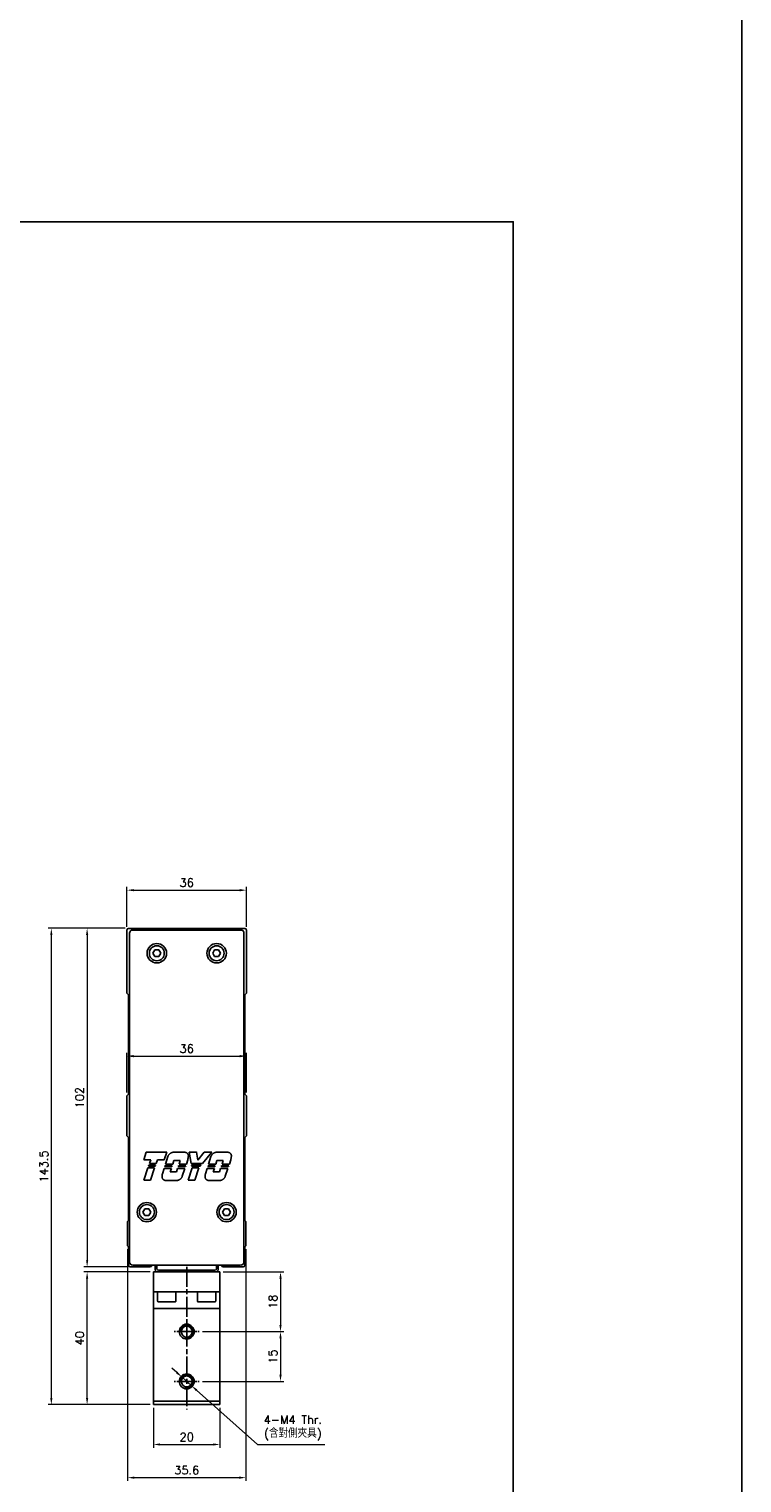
# Model space of a CAD drawing. Header units: millimetres. Extents: x 0 to 7391, y -1386 to 1500.
# Tile 37 of 127: x 4713 to 4928, y 202 to 640. Entities that reach past the tile are written whole.
import ezdxf

# ---------------------------------------------------------------- set-up
doc = ezdxf.new("R2010")
doc.units = ezdxf.units.MM
doc.header["$LTSCALE"] = 0.5
doc.linetypes.add('AM_ISO08W050', pattern=[18, 12, -1.5, 3, -1.5])
doc.linetypes.add('AM_ISO08W050x2', pattern=[9, 6, -0.75, 1.5, -0.75])
doc.layers.add('AM_5', color=3, linetype='Continuous', lineweight=25)
doc.layers.add('AM_7', color=4, linetype='AM_ISO08W050', lineweight=25)
doc.styles.add('尺寸標註', font='romans.shx', dxfattribs={"bigfont": 'CHINESET.SHX'})
doc.dimstyles.new('複本 CNS2-1$0', dxfattribs={"dimtxt": 2.5, "dimasz": 2, "dimexe": 1, "dimexo": 1, "dimgap": 1, "dimtad": 1, "dimdsep": 46, "dimtxsty": '尺寸標註', "dimcen": 0, "dimclrd": 2, "dimclre": 2, "dimclrt": 3, "dimadec": 0, "dimazin": 2, "dimtp": 0.1, "dimtm": 0.1, "dimtfac": 0.71, "dimtmove": 0, "dimatfit": 0, "dimfxl": 0, "dimlwd": 13, "dimlwe": 13, "dimarcsym": 0})
doc.dimstyles.new('複本 CNS2-1$3', dxfattribs={"dimtxt": 2.5, "dimasz": 2, "dimexe": 1, "dimexo": 1, "dimgap": 1, "dimtad": 1, "dimtoh": 1, "dimdsep": 46, "dimtxsty": '尺寸標註', "dimcen": 0, "dimclrd": 2, "dimclre": 2, "dimclrt": 3, "dimadec": 0, "dimazin": 2, "dimtp": 0.1, "dimtm": 0.1, "dimtfac": 0.71, "dimtmove": 0, "dimatfit": 0, "dimfxl": 0, "dimlwd": 13, "dimlwe": 13, "dimarcsym": 0})

# ---------------------------------------------------------------- blocks, each defined once
blk = doc.blocks.new('*D278')
at = {"layer": 'AM_5', "color": 2, "lineweight": 13}
for p, q in [((4742.39, 369.66), (4742.39, 381.66)), ((4778.39, 369.66), (4778.39, 381.66)), ((4744.39, 380.66), (4776.39, 380.66))]:
    blk.add_line(p, q, dxfattribs=at)
at = {"layer": 'AM_5', "color": 2}
for points in [[(4744.39, 380.99), (4744.39, 380.32), (4742.39, 380.66)], [(4776.39, 380.99), (4776.39, 380.32), (4778.39, 380.66)]]:
    blk.add_solid(points, dxfattribs=at)
at = {"layer": 'Defpoints', "color": 0}
for p in [(4778.39, 380.66), (4742.39, 368.66), (4778.39, 368.66)]:
    blk.add_point(p, dxfattribs=at)
at = {"layer": 'AM_5', "color": 3, "insert": (4760.39, 382.91), "char_height": 2.5, "attachment_point": 5, "style": '尺寸標註'}
blk.add_mtext('36', dxfattribs=at)
blk = doc.blocks.new('*D279')
at = {"layer": 'AM_5', "color": 2, "lineweight": 13}
for p, q in [((4742.39, 319.66), (4742.39, 331.66)), ((4744.39, 330.66), (4776.39, 330.66)), ((4778.39, 319.66), (4778.39, 331.66))]:
    blk.add_line(p, q, dxfattribs=at)
at = {"layer": 'AM_5', "color": 2}
for points in [[(4744.39, 330.99), (4744.39, 330.32), (4742.39, 330.66)], [(4776.39, 330.99), (4776.39, 330.32), (4778.39, 330.66)]]:
    blk.add_solid(points, dxfattribs=at)
at = {"layer": 'Defpoints', "color": 0}
for p in [(4778.39, 330.66), (4742.39, 318.66), (4778.39, 318.66)]:
    blk.add_point(p, dxfattribs=at)
at = {"layer": 'AM_5', "color": 3, "insert": (4760.39, 332.91), "char_height": 2.5, "attachment_point": 5, "style": '尺寸標註'}
blk.add_mtext('36', dxfattribs=at)
blk = doc.blocks.new('*D280')
at = {"layer": 'AM_5', "color": 2, "lineweight": 13}
for p, q in [((4741.89, 369.16), (4729.39, 369.16)), ((4730.39, 367.16), (4730.39, 269.16)), ((4742.39, 267.16), (4729.39, 267.16))]:
    blk.add_line(p, q, dxfattribs=at)
at = {"layer": 'AM_5', "color": 2}
for points in [[(4730.06, 367.16), (4730.72, 367.16), (4730.39, 369.16)], [(4730.06, 269.16), (4730.72, 269.16), (4730.39, 267.16)]]:
    blk.add_solid(points, dxfattribs=at)
at = {"layer": 'Defpoints', "color": 0}
for p in [(4742.89, 369.16), (4730.39, 267.16), (4743.39, 267.16)]:
    blk.add_point(p, dxfattribs=at)
at = {"layer": 'AM_5', "color": 3, "insert": (4728.14, 318.16), "char_height": 2.5, "attachment_point": 5, "rotation": 90, "style": '尺寸標註'}
blk.add_mtext('102', dxfattribs=at)
blk = doc.blocks.new('*D303')
at = {"layer": 'AM_5', "color": 2, "lineweight": 13}
for p, q in [((4750.39, 224.66), (4750.39, 212.66)), ((4770.39, 224.66), (4770.39, 212.66)), ((4752.39, 213.66), (4768.39, 213.66))]:
    blk.add_line(p, q, dxfattribs=at)
at = {"layer": 'AM_5', "color": 2}
for points in [[(4752.39, 213.99), (4752.39, 213.32), (4750.39, 213.66)], [(4768.39, 213.99), (4768.39, 213.32), (4770.39, 213.66)]]:
    blk.add_solid(points, dxfattribs=at)
at = {"layer": 'Defpoints', "color": 0}
for p in [(4750.39, 225.66), (4770.39, 225.66), (4770.39, 213.66)]:
    blk.add_point(p, dxfattribs=at)
at = {"layer": 'AM_5', "color": 3, "insert": (4760.39, 215.91), "char_height": 2.5, "attachment_point": 5, "style": '尺寸標註'}
blk.add_mtext('20', dxfattribs=at)
blk = doc.blocks.new('*D304')
at = {"layer": 'AM_5', "color": 2, "lineweight": 13}
for p, q in [((4742.59, 272.46), (4742.59, 202.66)), ((4778.19, 272.46), (4778.19, 202.66)), ((4744.59, 203.66), (4776.19, 203.66))]:
    blk.add_line(p, q, dxfattribs=at)
at = {"layer": 'AM_5', "color": 2}
for points in [[(4744.59, 203.99), (4744.59, 203.32), (4742.59, 203.66)], [(4776.19, 203.99), (4776.19, 203.32), (4778.19, 203.66)]]:
    blk.add_solid(points, dxfattribs=at)
at = {"layer": 'Defpoints', "color": 0}
for p in [(4742.59, 273.46), (4778.19, 273.46), (4778.19, 203.66)]:
    blk.add_point(p, dxfattribs=at)
at = {"layer": 'AM_5', "color": 3, "insert": (4760.39, 205.91), "char_height": 2.5, "attachment_point": 5, "style": '尺寸標註'}
blk.add_mtext('35.6', dxfattribs=at)
blk = doc.blocks.new('*D305')
at = {"layer": 'AM_5', "color": 2, "lineweight": 13}
for p, q in [((4741.89, 369.16), (4718.61, 369.16)), ((4719.61, 367.16), (4719.61, 227.66)), ((4749.39, 225.66), (4718.61, 225.66))]:
    blk.add_line(p, q, dxfattribs=at)
at = {"layer": 'AM_5', "color": 2}
for points in [[(4719.27, 367.16), (4719.94, 367.16), (4719.61, 369.16)], [(4719.27, 227.66), (4719.94, 227.66), (4719.61, 225.66)]]:
    blk.add_solid(points, dxfattribs=at)
at = {"layer": 'Defpoints', "color": 0}
for p in [(4742.89, 369.16), (4719.61, 225.66), (4750.39, 225.66)]:
    blk.add_point(p, dxfattribs=at)
at = {"layer": 'AM_5', "color": 3, "insert": (4717.36, 297.41), "char_height": 2.5, "attachment_point": 5, "rotation": 90, "style": '尺寸標註'}
blk.add_mtext('143.5', dxfattribs=at)
blk = doc.blocks.new('*D309')
at = {"layer": 'AM_5', "color": 2, "lineweight": 13}
for p, q in [((4749.39, 265.66), (4729.39, 265.66)), ((4730.39, 227.66), (4730.39, 263.66)), ((4749.39, 225.66), (4729.39, 225.66))]:
    blk.add_line(p, q, dxfattribs=at)
at = {"layer": 'AM_5', "color": 2}
for points in [[(4730.06, 263.66), (4730.72, 263.66), (4730.39, 265.66)], [(4730.06, 227.66), (4730.72, 227.66), (4730.39, 225.66)]]:
    blk.add_solid(points, dxfattribs=at)
at = {"layer": 'Defpoints', "color": 0}
for p in [(4730.39, 265.66), (4750.39, 265.66), (4750.39, 225.66)]:
    blk.add_point(p, dxfattribs=at)
at = {"layer": 'AM_5', "color": 3, "insert": (4728.14, 245.66), "char_height": 2.5, "attachment_point": 5, "rotation": 90, "style": '尺寸標註'}
blk.add_mtext('40', dxfattribs=at)
blk = doc.blocks.new('*D740')
at = {"layer": 'AM_5', "color": 2, "lineweight": 13}
for p, q in [((4771.39, 265.66), (4789.64, 265.66)), ((4788.64, 263.66), (4788.64, 249.66)), ((4765.14, 247.66), (4789.64, 247.66))]:
    blk.add_line(p, q, dxfattribs=at)
at = {"layer": 'AM_5', "color": 2}
for points in [[(4788.31, 263.66), (4788.98, 263.66), (4788.64, 265.66)], [(4788.31, 249.66), (4788.98, 249.66), (4788.64, 247.66)]]:
    blk.add_solid(points, dxfattribs=at)
at = {"layer": 'Defpoints', "color": 0}
for p in [(4770.39, 265.66), (4764.14, 247.66), (4788.64, 247.66)]:
    blk.add_point(p, dxfattribs=at)
at = {"layer": 'AM_5', "color": 3, "insert": (4786.39, 256.66), "char_height": 2.5, "attachment_point": 5, "rotation": 90, "style": '尺寸標註'}
blk.add_mtext('18', dxfattribs=at)
blk = doc.blocks.new('*D741')
at = {"layer": 'AM_5', "color": 2, "lineweight": 13}
for p, q in [((4765.14, 247.66), (4789.64, 247.66)), ((4788.64, 245.66), (4788.64, 234.66)), ((4765.14, 232.66), (4789.64, 232.66))]:
    blk.add_line(p, q, dxfattribs=at)
at = {"layer": 'AM_5', "color": 2}
for points in [[(4788.31, 245.66), (4788.98, 245.66), (4788.64, 247.66)], [(4788.31, 234.66), (4788.98, 234.66), (4788.64, 232.66)]]:
    blk.add_solid(points, dxfattribs=at)
at = {"layer": 'Defpoints', "color": 0}
for p in [(4764.14, 247.66), (4764.14, 232.66), (4788.64, 232.66)]:
    blk.add_point(p, dxfattribs=at)
at = {"layer": 'AM_5', "color": 3, "insert": (4786.39, 240.16), "char_height": 2.5, "attachment_point": 5, "rotation": 90, "style": '尺寸標註'}
blk.add_mtext('15', dxfattribs=at)
blk = doc.blocks.new('*D749')
at = {"layer": 'AM_5', "color": 2, "lineweight": 13}
for p, q in [((4757.41, 235.32), (4755.91, 236.65)), ((4758.9, 233.99), (4761.88, 231.33)), ((4763.38, 229.99), (4781.69, 213.66)), ((4781.69, 213.66), (4801.98, 213.66))]:
    blk.add_line(p, q, dxfattribs=at)
at = {"layer": 'AM_5', "color": 2}
for points in [[(4757.63, 235.57), (4757.18, 235.07), (4758.9, 233.99)], [(4763.6, 230.24), (4763.15, 229.75), (4761.88, 231.33)]]:
    blk.add_solid(points, dxfattribs=at)
at = {"layer": 'Defpoints', "color": 0}
for p in [(4758.9, 233.99), (4761.88, 231.33)]:
    blk.add_point(p, dxfattribs=at)
at = {"layer": 'AM_5', "color": 3, "insert": (4792.34, 218.64), "char_height": 2.5, "attachment_point": 5, "style": '尺寸標註'}
blk.add_mtext('4-M4 Thr.\\P(含對側夾具)', dxfattribs=at)

msp = doc.modelspace()

# ---------------------------------------------------------------- linework, layer by layer
at = {"color": 7, "linetype": 'Continuous', "lineweight": 25}
for p, q in [((4742.391, 368.656), (4742.391, 349.656)), ((4777.891, 369.156), (4742.891, 369.156)), ((4776.642, 368.656), (4744.14, 368.656)), ((4778.391, 349.656), (4778.391, 368.656)), ((4743.141, 367.658), (4743.141, 268.655)), ((4777.641, 268.655), (4777.641, 367.658)), ((4750.21, 361.656), (4750.801, 362.679)), ((4750.801, 360.634), (4750.21, 361.656)), ((4751.981, 362.679), (4750.801, 362.679)), ((4750.801, 360.634), (4751.981, 360.634)), ((4752.572, 361.656), (4751.981, 362.679)), ((4752.572, 361.656), (4751.981, 360.634)), ((4768.21, 361.656), (4768.801, 362.679)), ((4768.801, 360.634), (4768.21, 361.656)), ((4769.981, 362.679), (4768.801, 362.679)), ((4768.801, 360.634), (4769.981, 360.634)), ((4770.572, 361.656), (4769.981, 362.679)), ((4770.572, 361.656), (4769.981, 360.634)), ((4742.391, 349.656), (4742.891, 349.156)), ((4742.891, 349.156), (4742.891, 319.156)), ((4777.891, 349.156), (4778.391, 349.656)), ((4777.891, 319.156), (4777.891, 349.156)), ((4742.891, 319.156), (4742.391, 318.656)), ((4742.391, 318.656), (4742.391, 306.656)), ((4778.391, 318.656), (4777.891, 319.156)), ((4778.391, 306.656), (4778.391, 318.656)), ((4742.391, 306.656), (4742.891, 306.156)), ((4777.891, 306.156), (4778.391, 306.656)), ((4742.891, 306.156), (4742.891, 281.156)), ((4777.891, 281.156), (4777.891, 306.156)), ((4748.168, 301.689), (4747.444, 299.456)), ((4747.444, 299.456), (4749.534, 299.456)), ((4754.355, 301.689), (4748.168, 301.689)), ((4749.534, 299.456), (4749.161, 298.298)), ((4749.161, 298.298), (4751.169, 298.298)), ((4751.169, 298.298), (4751.541, 299.456)), ((4751.541, 299.456), (4753.631, 299.456)), ((4753.631, 299.456), (4754.355, 301.689)), ((4754.701, 300.368), (4753.983, 298.136)), ((4753.983, 298.136), (4756.189, 298.136)), ((4754.732, 300.453), (4754.701, 300.368)), ((4754.768, 300.536), (4754.732, 300.453)), ((4754.808, 300.619), (4754.768, 300.536)), ((4754.852, 300.701), (4754.808, 300.619)), ((4754.9, 300.781), (4754.852, 300.701)), ((4754.952, 300.858), (4754.9, 300.781)), ((4755.007, 300.934), (4754.952, 300.858)), ((4755.066, 301.006), (4755.007, 300.934)), ((4755.129, 301.076), (4755.066, 301.006)), ((4755.194, 301.143), (4755.129, 301.076)), ((4755.262, 301.206), (4755.194, 301.143)), ((4755.333, 301.266), (4755.262, 301.206)), ((4755.406, 301.322), (4755.333, 301.266)), ((4755.481, 301.374), (4755.406, 301.322)), ((4755.557, 301.422), (4755.481, 301.374)), ((4755.634, 301.466), (4755.557, 301.422)), ((4755.713, 301.506), (4755.634, 301.466)), ((4755.795, 301.544), (4755.713, 301.506)), ((4755.88, 301.577), (4755.795, 301.544)), ((4755.967, 301.608), (4755.88, 301.577)), ((4756.055, 301.634), (4755.967, 301.608)), ((4756.146, 301.657), (4756.055, 301.634)), ((4756.237, 301.675), (4756.146, 301.657)), ((4756.189, 298.136), (4756.526, 299.184)), ((4756.33, 301.689), (4756.237, 301.675)), ((4756.426, 298.546), (4756.305, 298.497)), ((4759.857, 301.689), (4756.33, 301.689)), ((4756.526, 299.184), (4758.415, 299.184)), ((4758.415, 299.184), (4758.078, 298.136)), ((4758.078, 298.136), (4760.284, 298.136)), ((4759.931, 301.683), (4759.857, 301.689)), ((4760.007, 301.671), (4759.931, 301.683)), ((4760.082, 301.654), (4760.007, 301.671)), ((4760.157, 301.632), (4760.082, 301.654)), ((4760.231, 301.604), (4760.157, 301.632)), ((4760.302, 301.57), (4760.231, 301.604)), ((4760.284, 298.136), (4760.688, 299.391)), ((4760.371, 301.532), (4760.302, 301.57)), ((4760.436, 301.489), (4760.371, 301.532)), ((4760.498, 301.442), (4760.436, 301.489)), ((4760.555, 301.391), (4760.498, 301.442)), ((4760.608, 301.337), (4760.555, 301.391)), ((4760.656, 301.28), (4760.608, 301.337)), ((4760.702, 301.219), (4760.656, 301.28)), ((4760.688, 299.391), (4760.699, 299.434)), ((4760.699, 299.434), (4760.709, 299.476)), ((4760.743, 301.154), (4760.702, 301.219)), ((4760.709, 299.476), (4760.72, 299.519)), ((4760.72, 299.519), (4760.73, 299.561)), ((4760.73, 299.561), (4760.74, 299.604)), ((4760.74, 299.604), (4760.749, 299.646)), ((4760.781, 301.085), (4760.743, 301.154)), ((4760.749, 299.646), (4760.759, 299.689)), ((4760.759, 299.689), (4760.768, 299.731)), ((4760.768, 299.731), (4760.776, 299.774)), ((4760.776, 299.774), (4760.785, 299.816)), ((4760.813, 301.013), (4760.781, 301.085)), ((4760.785, 299.816), (4760.793, 299.859)), ((4760.793, 299.859), (4760.801, 299.901)), ((4760.801, 299.901), (4760.809, 299.944)), ((4760.809, 299.944), (4760.816, 299.986)), ((4760.84, 300.939), (4760.813, 301.013)), ((4760.816, 299.986), (4760.823, 300.029)), ((4760.823, 300.029), (4760.83, 300.071)), ((4760.83, 300.071), (4760.837, 300.113)), ((4760.837, 300.113), (4760.843, 300.156)), ((4760.862, 300.864), (4760.84, 300.939)), ((4760.843, 300.156), (4760.849, 300.198)), ((4760.849, 300.198), (4760.855, 300.24)), ((4760.855, 300.24), (4760.861, 300.282)), ((4760.861, 300.282), (4760.866, 300.324)), ((4760.878, 300.787), (4760.862, 300.864)), ((4760.866, 300.324), (4760.871, 300.366)), ((4760.871, 300.366), (4760.876, 300.408)), ((4760.876, 300.408), (4760.887, 300.484)), ((4760.888, 300.71), (4760.878, 300.787)), ((4760.887, 300.484), (4760.893, 300.559)), ((4760.893, 300.634), (4760.888, 300.71)), ((4760.893, 300.559), (4760.893, 300.634)), ((4763.378, 301.689), (4761.127, 301.689)), ((4761.127, 301.689), (4761.761, 298.298)), ((4761.761, 298.298), (4765.121, 298.298)), ((4763.742, 299.298), (4763.378, 301.689)), ((4763.505, 301.609), (4763.391, 301.592)), ((4765.612, 301.689), (4763.742, 299.298)), ((4765.121, 298.298), (4767.926, 301.689)), ((4767.926, 301.689), (4765.612, 301.689)), ((4767.658, 300.368), (4766.939, 298.136)), ((4766.939, 298.136), (4769.146, 298.136)), ((4767.689, 300.453), (4767.658, 300.368)), ((4767.725, 300.536), (4767.689, 300.453)), ((4767.765, 300.619), (4767.725, 300.536)), ((4767.809, 300.701), (4767.765, 300.619)), ((4767.857, 300.781), (4767.809, 300.701)), ((4767.908, 300.859), (4767.857, 300.781)), ((4767.964, 300.934), (4767.908, 300.859)), ((4768.023, 301.007), (4767.964, 300.934)), ((4768.085, 301.076), (4768.023, 301.007)), ((4768.151, 301.143), (4768.085, 301.076)), ((4768.219, 301.206), (4768.151, 301.143)), ((4768.29, 301.266), (4768.219, 301.206)), ((4768.363, 301.322), (4768.29, 301.266)), ((4768.438, 301.374), (4768.363, 301.322)), ((4768.514, 301.422), (4768.438, 301.374)), ((4768.591, 301.466), (4768.514, 301.422)), ((4768.67, 301.506), (4768.591, 301.466)), ((4768.752, 301.544), (4768.67, 301.506)), ((4768.837, 301.577), (4768.752, 301.544)), ((4768.923, 301.608), (4768.837, 301.577)), ((4769.012, 301.634), (4768.923, 301.608)), ((4769.102, 301.657), (4769.012, 301.634)), ((4769.194, 301.675), (4769.102, 301.657)), ((4769.146, 298.136), (4769.483, 299.184)), ((4769.287, 301.689), (4769.194, 301.675)), ((4772.813, 301.689), (4769.287, 301.689)), ((4769.483, 299.184), (4771.372, 299.184)), ((4771.372, 299.184), (4771.034, 298.136)), ((4771.034, 298.136), (4773.241, 298.136)), ((4772.888, 301.683), (4772.813, 301.689)), ((4772.963, 301.671), (4772.888, 301.683)), ((4773.039, 301.654), (4772.963, 301.671)), ((4773.114, 301.632), (4773.039, 301.654)), ((4773.187, 301.604), (4773.114, 301.632)), ((4773.258, 301.571), (4773.187, 301.604)), ((4773.241, 298.136), (4773.644, 299.391)), ((4773.327, 301.532), (4773.258, 301.571)), ((4773.392, 301.489), (4773.327, 301.532)), ((4773.454, 301.442), (4773.392, 301.489)), ((4773.511, 301.391), (4773.454, 301.442)), ((4773.564, 301.338), (4773.511, 301.391)), ((4773.613, 301.281), (4773.564, 301.338)), ((4773.658, 301.219), (4773.613, 301.281)), ((4773.644, 299.391), (4773.655, 299.434)), ((4773.655, 299.434), (4773.666, 299.476)), ((4773.7, 301.154), (4773.658, 301.219)), ((4773.666, 299.476), (4773.676, 299.519)), ((4773.676, 299.519), (4773.687, 299.561)), ((4773.687, 299.561), (4773.696, 299.604)), ((4773.696, 299.604), (4773.706, 299.646)), ((4773.737, 301.085), (4773.7, 301.154)), ((4773.706, 299.646), (4773.715, 299.689)), ((4773.715, 299.689), (4773.724, 299.731)), ((4773.724, 299.731), (4773.733, 299.774)), ((4773.733, 299.774), (4773.742, 299.816)), ((4773.77, 301.014), (4773.737, 301.085)), ((4773.742, 299.816), (4773.75, 299.859)), ((4773.75, 299.859), (4773.758, 299.901)), ((4773.758, 299.901), (4773.765, 299.944)), ((4773.765, 299.944), (4773.773, 299.986)), ((4773.797, 300.94), (4773.77, 301.014)), ((4773.773, 299.986), (4773.78, 300.029)), ((4773.78, 300.029), (4773.787, 300.071)), ((4773.787, 300.071), (4773.794, 300.113)), ((4773.794, 300.113), (4773.8, 300.156)), ((4773.818, 300.864), (4773.797, 300.94)), ((4773.8, 300.156), (4773.806, 300.198)), ((4773.806, 300.198), (4773.812, 300.24)), ((4773.812, 300.24), (4773.818, 300.282)), ((4773.834, 300.787), (4773.818, 300.864)), ((4773.818, 300.282), (4773.823, 300.324)), ((4773.823, 300.324), (4773.828, 300.366)), ((4773.828, 300.366), (4773.833, 300.408)), ((4773.833, 300.408), (4773.844, 300.484)), ((4773.845, 300.71), (4773.834, 300.787)), ((4773.844, 300.484), (4773.849, 300.559)), ((4773.85, 300.634), (4773.845, 300.71)), ((4773.849, 300.559), (4773.85, 300.634)), ((4748.695, 296.985), (4747.5, 293.27)), ((4750.702, 296.985), (4748.695, 296.985)), ((4748.977, 297.788), (4748.891, 297.522)), ((4748.891, 297.522), (4750.893, 297.522)), ((4750.979, 297.788), (4748.977, 297.788)), ((4749.507, 293.27), (4750.702, 296.985)), ((4750.893, 297.522), (4750.979, 297.788)), ((4752.972, 294.357), (4752.97, 294.282)), ((4752.97, 294.282), (4752.974, 294.207)), ((4752.979, 294.433), (4752.972, 294.357)), ((4752.974, 294.207), (4752.983, 294.131)), ((4752.981, 294.464), (4752.979, 294.433)), ((4752.983, 294.496), (4752.981, 294.464)), ((4752.985, 294.528), (4752.983, 294.496)), ((4752.983, 294.131), (4752.997, 294.054)), ((4752.988, 294.56), (4752.985, 294.528)), ((4752.99, 294.592), (4752.988, 294.56)), ((4752.993, 294.623), (4752.99, 294.592)), ((4752.996, 294.655), (4752.993, 294.623)), ((4752.998, 294.687), (4752.996, 294.655)), ((4752.997, 294.054), (4753.017, 293.979)), ((4753.002, 294.719), (4752.998, 294.687)), ((4753.005, 294.751), (4753.002, 294.719)), ((4753.008, 294.783), (4753.005, 294.751)), ((4753.012, 294.815), (4753.008, 294.783)), ((4753.015, 294.848), (4753.012, 294.815)), ((4753.019, 294.88), (4753.015, 294.848)), ((4753.017, 293.979), (4753.043, 293.904)), ((4753.023, 294.912), (4753.019, 294.88)), ((4753.027, 294.944), (4753.023, 294.912)), ((4753.032, 294.976), (4753.027, 294.944)), ((4753.036, 295.008), (4753.032, 294.976)), ((4753.041, 295.041), (4753.036, 295.008)), ((4753.045, 295.073), (4753.041, 295.041)), ((4753.043, 293.904), (4753.074, 293.832)), ((4753.05, 295.105), (4753.045, 295.073)), ((4753.055, 295.138), (4753.05, 295.105)), ((4753.061, 295.17), (4753.055, 295.138)), ((4753.066, 295.202), (4753.061, 295.17)), ((4753.587, 296.823), (4753.066, 295.202)), ((4753.074, 293.832), (4753.11, 293.762)), ((4753.11, 293.762), (4753.151, 293.695)), ((4753.151, 293.695), (4753.196, 293.632)), ((4753.196, 293.632), (4753.244, 293.573)), ((4753.244, 293.573), (4753.296, 293.519)), ((4753.296, 293.519), (4753.351, 293.468)), ((4755.763, 296.823), (4753.587, 296.823)), ((4753.848, 297.625), (4753.762, 297.36)), ((4753.762, 297.36), (4755.937, 297.36)), ((4756.023, 297.625), (4753.848, 297.625)), ((4755.425, 295.784), (4755.763, 296.823)), ((4757.314, 295.784), (4755.425, 295.784)), ((4755.937, 297.36), (4756.023, 297.625)), ((4757.651, 296.823), (4757.314, 295.784)), ((4759.826, 296.823), (4757.651, 296.823)), ((4757.943, 297.625), (4757.857, 297.36)), ((4757.857, 297.36), (4760.032, 297.36)), ((4760.118, 297.625), (4757.943, 297.625)), ((4758.209, 293.442), (4758.28, 293.486)), ((4758.28, 293.486), (4758.35, 293.533)), ((4758.35, 293.533), (4758.419, 293.583)), ((4758.419, 293.583), (4758.485, 293.637)), ((4758.485, 293.637), (4758.55, 293.693)), ((4758.55, 293.693), (4758.612, 293.753)), ((4758.612, 293.753), (4758.671, 293.815)), ((4758.671, 293.815), (4758.728, 293.879)), ((4758.728, 293.879), (4758.781, 293.946)), ((4758.781, 293.946), (4758.832, 294.015)), ((4758.832, 294.015), (4758.879, 294.086)), ((4758.879, 294.086), (4758.923, 294.159)), ((4758.923, 294.159), (4758.964, 294.232)), ((4758.964, 294.232), (4759.001, 294.307)), ((4759.001, 294.307), (4759.035, 294.382)), ((4759.035, 294.382), (4759.066, 294.458)), ((4759.066, 294.458), (4759.826, 296.823)), ((4760.032, 297.36), (4760.118, 297.625)), ((4762.005, 296.985), (4760.81, 293.27)), ((4761.855, 297.788), (4761.91, 297.522)), ((4764.711, 297.788), (4761.855, 297.788)), ((4761.91, 297.522), (4764.492, 297.522)), ((4764.013, 296.985), (4762.005, 296.985)), ((4762.818, 293.27), (4764.013, 296.985)), ((4764.492, 297.522), (4764.711, 297.788)), ((4765.929, 294.357), (4765.927, 294.282)), ((4765.927, 294.282), (4765.93, 294.207)), ((4765.936, 294.433), (4765.929, 294.357)), ((4765.93, 294.207), (4765.94, 294.131)), ((4765.937, 294.464), (4765.936, 294.433)), ((4765.94, 294.496), (4765.937, 294.464)), ((4765.942, 294.528), (4765.94, 294.496)), ((4765.94, 294.131), (4765.954, 294.054)), ((4765.944, 294.56), (4765.942, 294.528)), ((4765.947, 294.592), (4765.944, 294.56)), ((4765.949, 294.623), (4765.947, 294.592)), ((4765.952, 294.655), (4765.949, 294.623)), ((4765.955, 294.687), (4765.952, 294.655)), ((4765.954, 294.054), (4765.974, 293.979)), ((4765.958, 294.719), (4765.955, 294.687)), ((4765.961, 294.751), (4765.958, 294.719)), ((4765.965, 294.783), (4765.961, 294.751)), ((4765.968, 294.816), (4765.965, 294.783)), ((4765.972, 294.848), (4765.968, 294.816)), ((4765.976, 294.88), (4765.972, 294.848)), ((4765.974, 293.979), (4765.999, 293.904)), ((4765.98, 294.912), (4765.976, 294.88)), ((4765.984, 294.944), (4765.98, 294.912)), ((4765.988, 294.976), (4765.984, 294.944)), ((4765.993, 295.008), (4765.988, 294.976)), ((4765.997, 295.041), (4765.993, 295.008)), ((4766.002, 295.073), (4765.997, 295.041)), ((4765.999, 293.904), (4766.03, 293.832)), ((4766.007, 295.105), (4766.002, 295.073)), ((4766.012, 295.138), (4766.007, 295.105)), ((4766.017, 295.17), (4766.012, 295.138)), ((4766.023, 295.202), (4766.017, 295.17)), ((4766.544, 296.823), (4766.023, 295.202)), ((4766.03, 293.832), (4766.067, 293.762)), ((4766.067, 293.762), (4766.107, 293.695)), ((4766.107, 293.695), (4766.152, 293.632)), ((4766.152, 293.632), (4766.201, 293.573)), ((4766.201, 293.573), (4766.252, 293.519)), ((4766.252, 293.519), (4766.308, 293.468)), ((4768.719, 296.823), (4766.544, 296.823)), ((4766.804, 297.625), (4766.718, 297.36)), ((4766.718, 297.36), (4768.894, 297.36)), ((4768.98, 297.625), (4766.804, 297.625)), ((4768.382, 295.784), (4768.719, 296.823)), ((4770.271, 295.784), (4768.382, 295.784)), ((4768.894, 297.36), (4768.98, 297.625)), ((4770.608, 296.823), (4770.271, 295.784)), ((4772.783, 296.823), (4770.608, 296.823)), ((4770.899, 297.625), (4770.813, 297.36)), ((4770.813, 297.36), (4772.989, 297.36)), ((4773.075, 297.625), (4770.899, 297.625)), ((4771.165, 293.442), (4771.237, 293.486)), ((4771.237, 293.486), (4771.307, 293.533)), ((4771.307, 293.533), (4771.375, 293.583)), ((4771.375, 293.583), (4771.442, 293.637)), ((4771.442, 293.637), (4771.506, 293.693)), ((4771.506, 293.693), (4771.568, 293.752)), ((4771.568, 293.752), (4771.628, 293.815)), ((4771.628, 293.815), (4771.684, 293.879)), ((4771.684, 293.879), (4771.738, 293.946)), ((4771.738, 293.946), (4771.788, 294.015)), ((4771.788, 294.015), (4771.836, 294.086)), ((4771.836, 294.086), (4771.88, 294.159)), ((4771.88, 294.159), (4771.921, 294.232)), ((4771.921, 294.232), (4771.958, 294.307)), ((4771.958, 294.307), (4771.992, 294.382)), ((4771.992, 294.382), (4772.022, 294.458)), ((4772.022, 294.458), (4772.783, 296.823)), ((4772.989, 297.36), (4773.075, 297.625)), ((4747.5, 293.27), (4749.507, 293.27)), ((4753.351, 293.468), (4753.411, 293.421)), ((4753.411, 293.421), (4753.475, 293.377)), ((4753.475, 293.377), (4753.543, 293.337)), ((4753.543, 293.337), (4753.613, 293.302)), ((4753.613, 293.302), (4753.686, 293.273)), ((4753.686, 293.273), (4753.761, 293.249)), ((4753.761, 293.249), (4753.837, 293.23)), ((4753.837, 293.23), (4753.913, 293.217)), ((4753.913, 293.217), (4753.989, 293.209)), ((4753.989, 293.209), (4754.064, 293.207)), ((4754.064, 293.207), (4757.591, 293.207)), ((4757.591, 293.207), (4757.674, 293.225)), ((4757.674, 293.225), (4757.755, 293.247)), ((4757.755, 293.247), (4757.835, 293.272)), ((4757.835, 293.272), (4757.913, 293.3)), ((4757.913, 293.3), (4757.989, 293.331)), ((4757.989, 293.331), (4758.063, 293.364)), ((4758.063, 293.364), (4758.137, 293.401)), ((4758.137, 293.401), (4758.209, 293.442)), ((4760.81, 293.27), (4762.818, 293.27)), ((4766.308, 293.468), (4766.368, 293.421)), ((4766.368, 293.421), (4766.432, 293.377)), ((4766.432, 293.377), (4766.499, 293.337)), ((4766.499, 293.337), (4766.57, 293.302)), ((4766.57, 293.302), (4766.643, 293.273)), ((4766.643, 293.273), (4766.717, 293.249)), ((4766.717, 293.249), (4766.793, 293.23)), ((4766.793, 293.23), (4766.87, 293.217)), ((4766.87, 293.217), (4766.946, 293.209)), ((4766.946, 293.209), (4767.021, 293.207)), ((4767.021, 293.207), (4770.547, 293.207)), ((4770.547, 293.207), (4770.63, 293.225)), ((4770.63, 293.225), (4770.712, 293.247)), ((4770.712, 293.247), (4770.792, 293.272)), ((4770.792, 293.272), (4770.87, 293.3)), ((4770.87, 293.3), (4770.946, 293.331)), ((4770.946, 293.331), (4771.02, 293.364)), ((4771.02, 293.364), (4771.093, 293.401)), ((4771.093, 293.401), (4771.165, 293.442)), ((4742.891, 281.156), (4742.591, 280.856)), ((4742.591, 280.856), (4742.591, 273.456)), ((4747.218, 283.656), (4747.809, 284.679)), ((4747.218, 283.656), (4747.809, 282.634)), ((4748.989, 284.679), (4747.809, 284.679)), ((4747.809, 282.634), (4748.989, 282.634)), ((4748.989, 284.679), (4749.58, 283.656)), ((4749.58, 283.656), (4748.989, 282.634)), ((4771.218, 283.656), (4771.809, 284.679)), ((4771.809, 282.634), (4771.218, 283.656)), ((4772.989, 284.679), (4771.809, 284.679)), ((4771.809, 282.634), (4772.989, 282.634)), ((4773.58, 283.656), (4772.989, 284.679)), ((4773.58, 283.656), (4772.989, 282.634)), ((4778.191, 280.856), (4777.891, 281.156)), ((4778.191, 273.456), (4778.191, 280.856)), ((4742.591, 273.456), (4742.891, 273.156)), ((4742.891, 273.156), (4742.891, 267.656)), ((4777.891, 273.156), (4778.191, 273.456)), ((4777.891, 267.656), (4777.891, 273.156)), ((4744.14, 267.656), (4776.642, 267.656)), ((4750.891, 266.156), (4750.891, 267.656)), ((4751.391, 267.656), (4751.391, 266.656)), ((4769.391, 266.656), (4769.391, 267.656)), ((4769.891, 267.656), (4769.891, 266.156)), ((4743.391, 267.156), (4749.391, 267.156)), ((4750.391, 265.656), (4770.391, 265.656)), ((4750.391, 264.656), (4750.391, 265.656)), ((4750.391, 260.656), (4750.391, 264.656)), ((4751.391, 265.656), (4750.891, 266.156)), ((4751.891, 266.156), (4768.891, 266.156)), ((4769.391, 265.656), (4769.891, 266.156)), ((4770.391, 265.656), (4770.391, 264.656)), ((4770.391, 260.656), (4770.391, 264.656)), ((4771.391, 267.156), (4777.391, 267.156)), ((4750.391, 259.656), (4750.391, 260.656)), ((4770.391, 259.656), (4750.391, 259.656)), ((4750.391, 254.656), (4750.391, 259.656)), ((4751.641, 259.656), (4751.641, 256.806)), ((4757.141, 256.806), (4757.141, 259.656)), ((4763.641, 259.656), (4763.641, 256.806)), ((4769.141, 256.806), (4769.141, 259.656)), ((4770.391, 260.656), (4770.391, 259.656)), ((4770.391, 259.656), (4770.391, 254.656)), ((4770.391, 254.656), (4750.391, 254.656)), ((4750.391, 226.656), (4750.391, 254.656)), ((4756.991, 256.656), (4751.791, 256.656)), ((4768.991, 256.656), (4763.791, 256.656)), ((4770.391, 226.656), (4770.391, 254.656)), ((4750.391, 225.656), (4750.391, 226.656)), ((4750.391, 226.656), (4770.391, 226.656)), ((4770.391, 225.656), (4750.391, 225.656)), ((4770.391, 226.656), (4770.391, 225.656))]:
    msp.add_line(p, q, dxfattribs=at)
at = {"color": 1}
msp.add_lwpolyline([(4341.141, 1359.753), (4927.627, 1359.753), (4927.627, -881.084), (4341.141, -881.084)], close=True, dxfattribs=at)
msp.add_lwpolyline([(4379.766, 582.022), (4858.751, 582.022), (4858.751, -82.854), (4379.766, -82.854)], close=True)
at = {"color": 7, "linetype": 'Continuous', "lineweight": 25, "flags": 128}
msp.add_lwpolyline([(4763.391, 301.077), (4763.396, 301.077), (4763.469, 301.089)], dxfattribs=at)
at = {"color": 7, "linetype": 'Continuous', "lineweight": 25}
for centre, radius in [((4751.385, 361.656), 2.932), ((4751.391, 361.656), 2.25), ((4769.404, 361.656), 2.932), ((4769.391, 361.656), 2.25), ((4748.383, 283.656), 2.909), ((4748.391, 283.656), 2.25), ((4772.405, 283.656), 2.909), ((4772.391, 283.656), 2.25)]:
    msp.add_circle(centre, radius, dxfattribs=at)
at = {"color": 7}
for centre, radius in [((4760.391, 247.656), 2.25), ((4760.391, 247.656), 1.65), ((4760.391, 232.656), 2.25), ((4760.391, 232.656), 1.65)]:
    msp.add_circle(centre, radius, dxfattribs=at)
at = {"color": 7, "linetype": 'Continuous', "lineweight": 25}
for centre, radius, start, end in [((4742.891, 368.656), 0.5, 90, 180), ((4777.891, 368.656), 0.5, 0, 90), ((4743.391, 267.656), 0.5, 180, 270), ((4749.391, 267.656), 0.5, 270, 0), ((4771.391, 267.656), 0.5, 180, 270), ((4777.391, 267.656), 0.5, 270, 0), ((4751.891, 266.656), 0.5, 180, 270), ((4768.891, 266.656), 0.5, 270, 0), ((4751.791, 256.806), 0.15, 180, 270), ((4756.991, 256.806), 0.15, 270, 0), ((4763.791, 256.806), 0.15, 180, 270), ((4768.991, 256.806), 0.15, 270, 0)]:
    msp.add_arc(centre, radius, start, end, dxfattribs=at)
at = {"color": 3, "linetype": 'Continuous', "lineweight": 25}
for centre in [(4760.391, 247.656), (4760.391, 232.656)]:
    msp.add_arc(centre, 2, 256.41264, 171.49741, dxfattribs=at)
at = {"color": 7, "linetype": 'Continuous', "lineweight": 25}
for centre, major_axis in [((4744.142, 367.655), (-0.709, 0.709)), ((4776.64, 367.655), (0.709, 0.709)), ((4744.142, 268.658), (-0.709, -0.709)), ((4776.64, 268.658), (0.709, -0.709))]:
    msp.add_ellipse(centre, major_axis=major_axis, ratio=0.9972647, start_param=5.4991567, end_param=7.0672139, dxfattribs=at)
at = {"layer": 'AM_7'}
msp.add_line((4760.391, 267.156), (4760.391, 224.156), dxfattribs=at)
at = {"layer": 'AM_7', "linetype": 'AM_ISO08W050x2'}
for p, q in [((4760.391, 247.656), (4756.641, 247.656)), ((4760.391, 247.656), (4764.141, 247.656)), ((4760.391, 232.656), (4756.641, 232.656)), ((4760.391, 232.656), (4764.141, 232.656))]:
    msp.add_line(p, q, dxfattribs=at)

# ---------------------------------------------------------------- dimensions: what is measured, and where the dimension line sits
at = {"layer": 'AM_5'}
for p1, p2, picture, middle in [((4742.391, 368.656), (4778.391, 368.656), '*D278', (4760.391, 382.906)), ((4742.391, 318.656), (4778.391, 318.656), '*D279', (4760.391, 332.906))]:
    dim = msp.add_aligned_dim(p1=p1, p2=p2, distance=12, dimstyle='複本 CNS2-1$0', dxfattribs=at)
    dim.commit()
    dim.dimension.update_dxf_attribs({"geometry": picture, "text_midpoint": middle})
for base, p1, p2, picture, middle in [((4719.606, 225.656), (4742.891, 369.156), (4750.391, 225.656), '*D305', (4717.356, 297.406)), ((4730.391, 265.656), (4750.391, 225.656), (4750.391, 265.656), '*D309', (4728.141, 245.656)), ((4788.642, 247.656), (4770.391, 265.656), (4764.141, 247.656), '*D740', (4786.392, 256.656))]:
    dim = msp.add_linear_dim(base=base, p1=p1, p2=p2, angle=90, dimstyle='複本 CNS2-1$0', override={"dimpost": ''}, dxfattribs=at)
    dim.commit()
    dim.dimension.update_dxf_attribs({"geometry": picture, "text_midpoint": middle})
for base, p1, p2, picture, middle in [((4730.391, 267.156), (4742.891, 369.156), (4743.391, 267.156), '*D280', (4728.141, 318.156)), ((4788.642, 232.656), (4764.141, 247.656), (4764.141, 232.656), '*D741', (4786.392, 240.156))]:
    dim = msp.add_linear_dim(base=base, p1=p1, p2=p2, angle=90, dimstyle='複本 CNS2-1$0', dxfattribs=at)
    dim.commit()
    dim.dimension.update_dxf_attribs({"geometry": picture, "text_midpoint": middle})
for base, p1, p2, picture, middle in [((4778.191, 203.656), (4742.591, 273.456), (4778.191, 273.456), '*D304', (4760.391, 205.906)), ((4770.391, 213.656), (4750.391, 225.656), (4770.391, 225.656), '*D303', (4760.391, 215.906))]:
    dim = msp.add_linear_dim(base=base, p1=p1, p2=p2, dimstyle='複本 CNS2-1$0', override={"dimpost": ''}, dxfattribs=at)
    dim.commit()
    dim.dimension.update_dxf_attribs({"geometry": picture, "text_midpoint": middle})
dim = msp.add_diameter_dim_2p(p1=(4758.898, 233.988), p2=(4761.883, 231.325), text='4-M4 Thr.^J(含對側夾具)', dimstyle='複本 CNS2-1$3', dxfattribs=at)
dim.commit()
dim.dimension.update_dxf_attribs({"geometry": '*D749', "text_midpoint": (4792.337, 213.656), "dimtype": 163})

doc.saveas('drawing.dxf')
